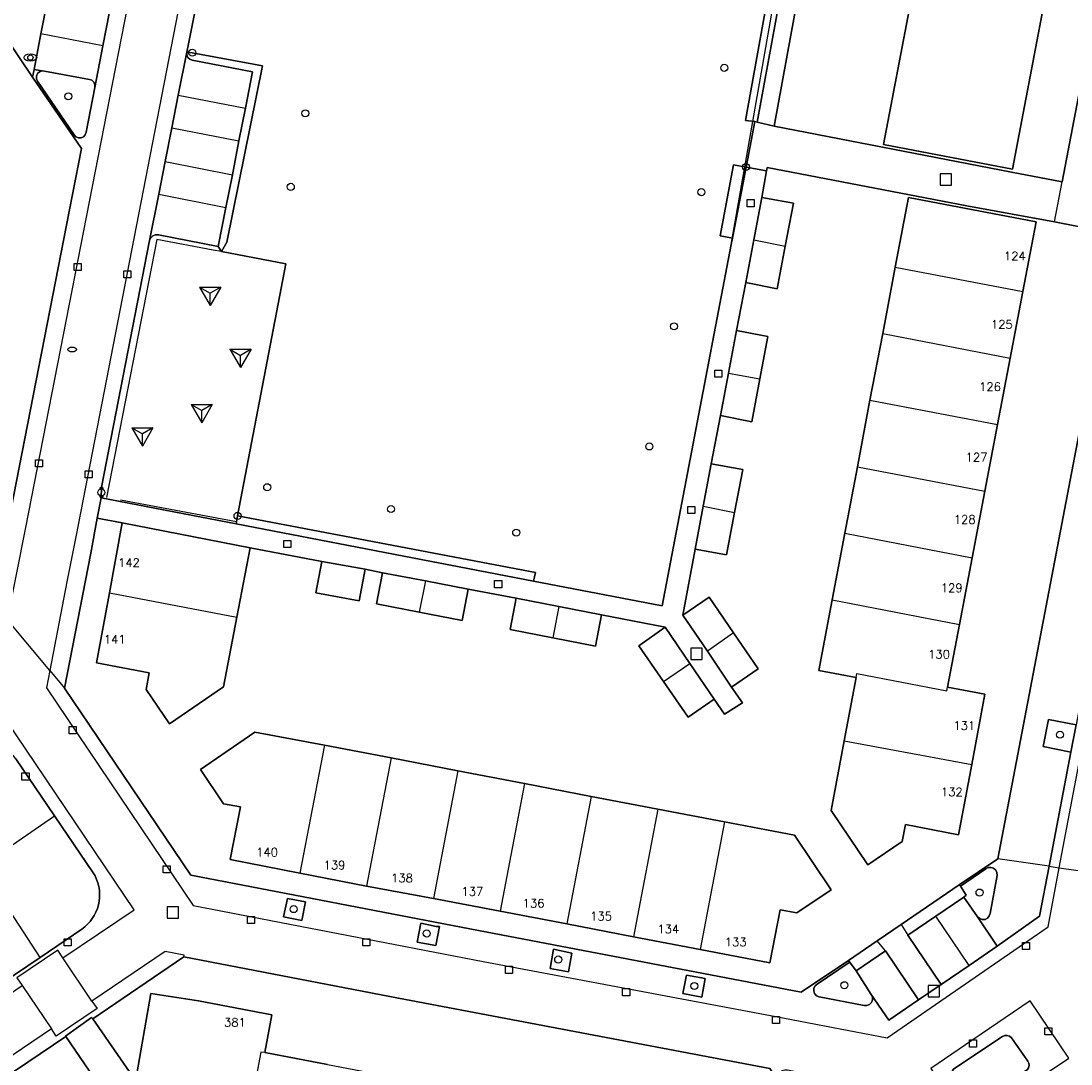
# Model space of a CAD drawing. Header units: metres. Extents: x 108000 to 109000, y 423600 to 424200.
# Tile 68 of 106: x 108739 to 108813, y 423749 to 423822. Entities that reach past the tile are written whole.
import ezdxf

# ---------------------------------------------------------------- set-up
doc = ezdxf.new("R2010")
doc.units = ezdxf.units.M
doc.header["$MEASUREMENT"] = 0
for name, color, linetype in [('afvalbak', 10, 'Continuous'), ('Boomspiegel', 10, 'Continuous'), ('brandkraan _ -put', 10, 'Continuous'), ('Erf', 10, 'Continuous'), ('gesloten verharding', 10, 'Continuous'), ('groenvoorziening', 10, 'Continuous'), ('Hek', 10, 'Continuous'), ('Huisnummers', 10, 'Continuous'), ('inspectie- _rioolput', 10, 'Continuous'), ('kolk', 10, 'Continuous'), ('onverhard', 10, 'Continuous'), ('open verharding', 10, 'Continuous'), ('pand', 10, 'Continuous'), ('Parkeervlak', 10, 'Continuous'), ('rijbaan lokale weg', 10, 'Continuous'), ('speelvoorziening', 10, 'Continuous'), ('vegetatieobject', 10, 'Continuous'), ('Voetgangersgebied', 10, 'Continuous'), ('Voetpad', 10, 'Continuous'), ('waterstandmeter', 10, 'Continuous'), ('Wegmarkering', 10, 'Continuous')]:
    doc.layers.add(name, color=color, linetype=linetype)
doc.styles.get("Standard").update_dxf_attribs({"font": 'txt.shx'})

msp = doc.modelspace()

# ---------------------------------------------------------------- linework, layer by layer
at = {"layer": 'afvalbak', "color": 30, "true_color": 0xf07a00}
msp.add_circle((108744.3, 423789), 0.25, dxfattribs=at)
for centre, start, end in [((108744.3, 423789.25), 345.52249, 194.47751), ((108744.3, 423788.75), 165.52249, 14.47751)]:
    msp.add_arc(centre, 0.125, start, end, dxfattribs=at)
at = {"layer": 'Boomspiegel', "color": 32, "true_color": 0xe17500}
msp.add_lwpolyline([(108813.278, 423772.566), (108811.32, 423772.947), (108810.945, 423771.017), (108812.91, 423770.636), (108813.278, 423772.566)], dxfattribs=at)
at = {"layer": 'brandkraan _ -put', "color": 5}
msp.add_ellipse((108742.234, 423799.114), major_axis=(0.3, 0), ratio=0.583333, dxfattribs=at)
at = {"layer": 'Erf', "color": 52, "true_color": 0xd2d200}
for points in [[(108769.117, 423835.594), (108781.023, 423833.281), (108794.781, 423830.656), (108791.906, 423814.906), (108808.712, 423811.663), (108812.297, 423810.969), (108815.637, 423828.507), (108812.742, 423832.607), (108812.68, 423832.438), (108808.781, 423811.875), (108799.648, 423813.625), (108803.508, 423833.873), (108770.023, 423840.25)], [(108742.889, 423813.334), (108739.429, 423818.395), (108736.443, 423822.764), (108726.898, 423816.312), (108716.906, 423809.625), (108715.07, 423800), (108728.454, 423780.503), (108734.562, 423784.641), (108737.702, 423786.791), (108742.055, 423808.997), (108742.889, 423813.334)], [(108784.078, 423775.625), (108782.344, 423778.156), (108784.203, 423779.469), (108779.688, 423780.344), (108779.273, 423778.125), (108776.242, 423778.719), (108773.219, 423779.313), (108773.641, 423781.531), (108770.25, 423782.156), (108769.828, 423779.938), (108766.789, 423780.531), (108763.758, 423781.125), (108764.195, 423783.312), (108762.969, 423783.562), (108762.539, 423781.344), (108759.477, 423781.906), (108759.898, 423784.125), (108754.828, 423785.094), (108753.891, 423780.188), (108752.953, 423775.25), (108749.117, 423772.625), (108747.461, 423775.063), (108747.688, 423776.25), (108743.961, 423776.938), (108744.867, 423781.906), (108745.781, 423786.844), (108744.003, 423787.181), (108743.543, 423784.714), (108741.687, 423775.163), (108750.627, 423761.928), (108770.992, 423758.005), (108793.82, 423753.645), (108797.174, 423755.89), (108799.193, 423757.272), (108800.896, 423758.432), (108805.008, 423761.235), (108807.746, 423763.079), (108816.182, 423807.278), (108811.752, 423808.147), (108805.54, 423809.274), (108791.414, 423812), (108791.375, 423811.75), (108791.047, 423809.875), (108793.273, 423809.469), (108792.688, 423806.438), (108792.117, 423803.406), (108789.898, 423803.844), (108789.25, 423800.469), (108791.469, 423800.031), (108790.898, 423797.031), (108790.328, 423794), (108788.109, 423794.438), (108787.461, 423791.031), (108789.68, 423790.625), (108789.109, 423787.594), (108788.539, 423784.594), (108786.313, 423785), (108785.438, 423780.312), (108787.313, 423781.594), (108789.039, 423779.063), (108790.781, 423776.531), (108788.891, 423775.219), (108789.672, 423774.125), (108788.383, 423773.312), (108787.672, 423774.375), (108785.82, 423773.094), (108784.078, 423775.625)], [(108797.797, 423790.813), (108798.688, 423795.531), (108799.594, 423800.25), (108800.477, 423804.938), (108801.422, 423809.875), (108810.453, 423808.156), (108809.508, 423803.219), (108808.609, 423798.5), (108807.719, 423793.813), (108806.82, 423789.094), (108805.922, 423784.375), (108805.031, 423779.656), (108804.18, 423775.219), (108806.828, 423774.719), (108805.891, 423769.75), (108804.961, 423764.781), (108801.203, 423765.5), (108800.969, 423764.313), (108798.547, 423762.656), (108795.938, 423766.5), (108796.867, 423771.438), (108797.711, 423775.906), (108795.07, 423776.406), (108796.008, 423781.406), (108796.906, 423786.125), (108797.797, 423790.813)], [(108778.961, 423767.5), (108783.68, 423766.594), (108788.406, 423765.688), (108793.344, 423764.75), (108795.938, 423760.875), (108793.523, 423759.25), (108792.328, 423759.469), (108791.609, 423755.719), (108786.68, 423756.656), (108781.953, 423757.563), (108777.227, 423758.469), (108772.523, 423759.375), (108767.797, 423760.281), (108763.07, 423761.156), (108758.352, 423762.063), (108753.406, 423763.031), (108754.133, 423766.75), (108752.953, 423766.969), (108751.313, 423769.406), (108755.148, 423772.031), (108760.078, 423771.125), (108764.797, 423770.219), (108769.531, 423769.313), (108774.242, 423768.406), (108778.961, 423767.5)], [(108749.353, 423743.585), (108746.742, 423747.469), (108747.792, 423753.551), (108751.172, 423753.031), (108756.367, 423752.031), (108755.867, 423749.375), (108760.297, 423748.531), (108765.023, 423747.625), (108769.727, 423746.719), (108774.453, 423745.844), (108779.172, 423744.938), (108783.57, 423744.094), (108784.078, 423746.719), (108789.32, 423745.719), (108788.531, 423741.594), (108789.742, 423741.375), (108791.397, 423738.865), (108795.884, 423741.901), (108794.658, 423743.749), (108791.596, 423748.25), (108765.325, 423753.224), (108750.14, 423756.141), (108743.686, 423751.762), (108749.353, 423743.585)], [(108744.773, 423746.125), (108741.781, 423750.509), (108735.433, 423746.231)]]:
    msp.add_lwpolyline(points, dxfattribs=at)
at = {"layer": 'gesloten verharding', "color": 255}
msp.add_lwpolyline([(108752.798, 423806.04), (108752.575, 423806.401), (108748.336, 423807.227), (108748.135, 423807.228), (108747.944, 423807.151), (108747.796, 423807.008), (108747.713, 423806.819), (108744.311, 423789.371), (108744.288, 423788.616), (108753.833, 423786.778), (108753.858, 423786.928), (108753.937, 423787.341), (108757.362, 423805.172), (108752.798, 423806.04)], dxfattribs=at)
at = {"layer": 'groenvoorziening', "color": 3}
for p, q in [((108735.768, 423762.545), (108740.984, 423766.124)), ((108739.961, 423756.106), (108735.768, 423762.545))]:
    msp.add_line(p, q, dxfattribs=at)
for points in [[(108752.254, 423829.737), (108750.341, 423820.158), (108750.73, 423820.113), (108755.695, 423819.18), (108753.174, 423806.707), (108752.798, 423806.04), (108757.362, 423805.172), (108753.937, 423787.341), (108775.009, 423783.346), (108774.889, 423782.725), (108783.972, 423780.976), (108788.869, 423806.546), (108788.956, 423807.002), (108788.468, 423807.098), (108788.09, 423807.169), (108789.026, 423812.179), (108789.41, 423812.113), (108789.918, 423812.026), (108790.533, 423815.236)], [(108790.533, 423815.236), (108789.872, 423815.326), (108792.166, 423828.06)], [(108743.833, 423817.651), (108743.833, 423817.848), (108743.756, 423818.028), (108743.613, 423818.164), (108743.467, 423818.224), (108740.284, 423818.81), (108740.103, 423818.826), (108739.921, 423818.765), (108739.779, 423818.636), (108739.701, 423818.46), (108739.701, 423818.269), (108739.779, 423818.093), (108742.374, 423814.301), (108742.502, 423814.162), (108742.676, 423814.086), (108742.866, 423814.088), (108743.039, 423814.167), (108743.164, 423814.31), (108743.22, 423814.491), (108743.833, 423817.651)], [(108740.984, 423766.124), (108738.244, 423770.153), (108738.083, 423770.362), (108737.905, 423770.557), (108737.709, 423770.734), (108737.499, 423770.894), (108737.276, 423771.034), (108737.04, 423771.155), (108736.796, 423771.254), (108736.543, 423771.331), (108736.285, 423771.385), (108736.023, 423771.416), (108735.759, 423771.425), (108735.495, 423771.409), (108735.234, 423771.371), (108734.977, 423771.309), (108734.727, 423771.226), (108734.485, 423771.12), (108734.253, 423770.993), (108731.506, 423769.089)], [(108739.961, 423756.106), (108742.918, 423758.112), (108743.128, 423758.272), (108743.322, 423758.451), (108743.499, 423758.646), (108743.659, 423758.857), (108743.799, 423759.08), (108743.918, 423759.316), (108744.016, 423759.561), (108744.091, 423759.814), (108744.143, 423760.073), (108744.172, 423760.335), (108744.177, 423760.599), (108744.159, 423760.862), (108744.117, 423761.122), (108744.052, 423761.378), (108743.965, 423761.627), (108743.855, 423761.867), (108743.724, 423762.096), (108740.984, 423766.124)], [(108807.685, 423761.91), (108807.676, 423762.108), (108807.589, 423762.286), (108807.44, 423762.416), (108807.251, 423762.477), (108807.054, 423762.459), (108806.879, 423762.365), (108805.092, 423761.146), (108805.497, 423760.519), (108805.342, 423760.375), (108806.307, 423758.98), (108806.452, 423758.848), (108806.637, 423758.783), (108806.833, 423758.797), (108807.008, 423758.887), (108807.132, 423759.039), (108807.185, 423759.219), (108807.685, 423761.91)], [(108757.461, 423760.281), (108757.195, 423758.969), (108758.484, 423758.719), (108758.75, 423760.031), (108757.461, 423760.281)], [(108730.157, 423758.694), (108732.928, 423754.817), (108733.101, 423754.62), (108733.291, 423754.438), (108733.494, 423754.273), (108733.711, 423754.125), (108733.939, 423753.996), (108734.178, 423753.886), (108734.424, 423753.796), (108734.677, 423753.727), (108734.935, 423753.68), (108735.196, 423753.654), (108735.459, 423753.65), (108735.72, 423753.668), (108735.98, 423753.708), (108736.235, 423753.769), (108736.484, 423753.851), (108736.725, 423753.953), (108736.957, 423754.076), (108737.179, 423754.217), (108737.276, 423754.283), (108739.961, 423756.106)], [(108766.906, 423758.531), (108766.648, 423757.188), (108767.969, 423756.938), (108768.227, 423758.281), (108767.992, 423758.281), (108766.906, 423758.531)], [(108776.305, 423756.688), (108776.055, 423755.312), (108777.352, 423755.094), (108777.602, 423756.406), (108776.305, 423756.688)], [(108797.701, 423755.158), (108797.174, 423755.89), (108797.218, 423755.747), (108794.944, 423754.214), (108794.817, 423754.103), (108794.725, 423753.927), (108794.71, 423753.73), (108794.773, 423753.542), (108794.905, 423753.395), (108795.085, 423753.31), (108798.277, 423752.691), (108798.467, 423752.692), (108798.651, 423752.769), (108798.791, 423752.911), (108798.865, 423753.096), (108798.86, 423753.295), (108798.78, 423753.473), (108797.701, 423755.158)], [(108785.448, 423753.54), (108786.78, 423753.287), (108787.031, 423754.605), (108785.699, 423754.858), (108785.448, 423753.54)], [(108806.396, 423745.801), (108809.836, 423748.165), (108809.918, 423748.3), (108809.951, 423748.454), (108809.933, 423748.611), (108809.863, 423748.753), (108808.712, 423750.416), (108808.573, 423750.528), (108808.403, 423750.584), (108808.224, 423750.578), (108808.059, 423750.509), (108804.622, 423748.22), (108804.53, 423748.093), (108804.484, 423747.942), (108804.49, 423747.785), (108804.548, 423747.638), (108805.794, 423745.816), (108805.933, 423745.733), (108806.092, 423745.701), (108806.253, 423745.725), (108806.396, 423745.801)]]:
    msp.add_lwpolyline(points, dxfattribs=at)
at = {"layer": 'Hek', "color": 30}
msp.add_line((108753.858, 423786.928), (108745.643, 423788.454), dxfattribs=at)
for points in [[(108788.869, 423806.546), (108790.396, 423815.255), (108792.638, 423828.039)], [(108752.798, 423806.04), (108752.22, 423806.149), (108748.234, 423806.907), (108744.662, 423788.636)], [(108752.798, 423806.04), (108757.362, 423805.172), (108753.937, 423787.341), (108753.858, 423786.928)]]:
    msp.add_lwpolyline(points, dxfattribs=at)
at = {"layer": 'inspectie- _rioolput', "color": 30}
for p, q in [((108804.446, 423811.536), (108803.646, 423811.536)), ((108803.646, 423811.536), (108803.646, 423810.736)), ((108804.446, 423810.736), (108804.446, 423811.536)), ((108803.646, 423810.736), (108804.446, 423810.736)), ((108786.815, 423777.973), (108786.015, 423777.973)), ((108786.015, 423777.973), (108786.015, 423777.173)), ((108786.815, 423777.173), (108786.815, 423777.973)), ((108786.015, 423777.173), (108786.815, 423777.173)), ((108749.75, 423759.69), (108748.95, 423759.69)), ((108748.95, 423759.69), (108748.95, 423758.89)), ((108749.75, 423758.89), (108749.75, 423759.69)), ((108748.95, 423758.89), (108749.75, 423758.89)), ((108803.604, 423754.125), (108802.804, 423754.125)), ((108802.804, 423754.125), (108802.804, 423753.325)), ((108803.604, 423753.325), (108803.604, 423754.125)), ((108802.804, 423753.325), (108803.604, 423753.325))]:
    msp.add_line(p, q, dxfattribs=at)
at = {"layer": 'kolk', "color": 30, "true_color": 0xf07a00}
for p, q in [((108790, 423809.219), (108790, 423809.719)), ((108790, 423809.719), (108790.5, 423809.719)), ((108790.5, 423809.719), (108790.5, 423809.219)), ((108790.5, 423809.219), (108790, 423809.219)), ((108742.375, 423804.709), (108742.375, 423805.209)), ((108742.375, 423805.209), (108742.875, 423805.209)), ((108742.875, 423804.709), (108742.375, 423804.709)), ((108742.875, 423805.209), (108742.875, 423804.709)), ((108745.888, 423804.186), (108745.888, 423804.686)), ((108745.888, 423804.686), (108746.388, 423804.686)), ((108746.388, 423804.686), (108746.388, 423804.186)), ((108746.388, 423804.186), (108745.888, 423804.186)), ((108787.702, 423797.158), (108787.702, 423797.658)), ((108787.702, 423797.658), (108788.202, 423797.658)), ((108788.202, 423797.158), (108787.702, 423797.158)), ((108788.202, 423797.658), (108788.202, 423797.158)), ((108739.629, 423790.803), (108739.629, 423791.303)), ((108739.629, 423791.303), (108740.129, 423791.303)), ((108740.129, 423791.303), (108740.129, 423790.803)), ((108740.129, 423790.803), (108739.629, 423790.803)), ((108743.144, 423790.038), (108743.144, 423790.538)), ((108743.144, 423790.538), (108743.644, 423790.538)), ((108743.644, 423790.538), (108743.644, 423790.038)), ((108743.644, 423790.038), (108743.144, 423790.038)), ((108785.799, 423787.507), (108785.799, 423788.007)), ((108785.799, 423788.007), (108786.299, 423788.007)), ((108786.299, 423787.507), (108785.799, 423787.507)), ((108786.299, 423788.007), (108786.299, 423787.507)), ((108757.209, 423785.104), (108757.209, 423785.604)), ((108757.209, 423785.604), (108757.709, 423785.604)), ((108757.709, 423785.604), (108757.709, 423785.104)), ((108757.709, 423785.104), (108757.209, 423785.104)), ((108772.127, 423782.26), (108772.127, 423782.76)), ((108772.127, 423782.76), (108772.627, 423782.76)), ((108772.627, 423782.26), (108772.127, 423782.26)), ((108772.627, 423782.76), (108772.627, 423782.26)), ((108742.027, 423771.931), (108742.027, 423772.431)), ((108742.027, 423772.431), (108742.527, 423772.431)), ((108742.527, 423771.931), (108742.027, 423771.931)), ((108742.527, 423772.431), (108742.527, 423771.931)), ((108738.68, 423768.652), (108738.68, 423769.152)), ((108738.68, 423769.152), (108739.18, 423769.152)), ((108739.18, 423769.152), (108739.18, 423768.652)), ((108739.18, 423768.652), (108738.68, 423768.652)), ((108748.661, 423762.094), (108748.661, 423762.594)), ((108748.661, 423762.594), (108749.161, 423762.594)), ((108749.161, 423762.594), (108749.161, 423762.094)), ((108749.161, 423762.094), (108748.661, 423762.094)), ((108754.634, 423758.507), (108754.634, 423759.007)), ((108754.634, 423759.007), (108755.134, 423759.007)), ((108755.134, 423758.507), (108754.634, 423758.507)), ((108755.134, 423759.007), (108755.134, 423758.507)), ((108741.659, 423756.928), (108741.659, 423757.428)), ((108741.659, 423757.428), (108742.159, 423757.428)), ((108742.159, 423757.428), (108742.159, 423756.928)), ((108762.805, 423756.93), (108762.805, 423757.43)), ((108762.805, 423757.43), (108763.305, 423757.43)), ((108763.305, 423757.43), (108763.305, 423756.93)), ((108809.489, 423756.663), (108809.489, 423757.163)), ((108809.489, 423757.163), (108809.989, 423757.163)), ((108809.989, 423757.163), (108809.989, 423756.663)), ((108742.159, 423756.928), (108741.659, 423756.928)), ((108763.305, 423756.93), (108762.805, 423756.93)), ((108809.989, 423756.663), (108809.489, 423756.663)), ((108772.902, 423754.977), (108772.902, 423755.477)), ((108772.902, 423755.477), (108773.402, 423755.477)), ((108773.402, 423755.477), (108773.402, 423754.977)), ((108773.402, 423754.977), (108772.902, 423754.977)), ((108781.187, 423753.394), (108781.187, 423753.894)), ((108781.187, 423753.894), (108781.687, 423753.894)), ((108781.687, 423753.394), (108781.187, 423753.394)), ((108781.687, 423753.894), (108781.687, 423753.394)), ((108791.784, 423751.422), (108791.784, 423751.922)), ((108791.784, 423751.922), (108792.284, 423751.922)), ((108792.284, 423751.922), (108792.284, 423751.422)), ((108792.284, 423751.422), (108791.784, 423751.422)), ((108811.054, 423750.619), (108811.054, 423751.119)), ((108811.054, 423751.119), (108811.554, 423751.119)), ((108811.554, 423751.119), (108811.554, 423750.619)), ((108805.721, 423749.764), (108805.721, 423750.264)), ((108805.721, 423750.264), (108806.221, 423750.264)), ((108806.221, 423750.264), (108806.221, 423749.764)), ((108811.554, 423750.619), (108811.054, 423750.619)), ((108806.221, 423749.764), (108805.721, 423749.764))]:
    msp.add_line(p, q, dxfattribs=at)
at = {"layer": 'onverhard', "color": 255}
for points in [[(108793.042, 423827.966), (108792.638, 423828.039), (108792.166, 423828.06), (108789.872, 423815.326), (108790.533, 423815.236), (108790.71, 423815.193), (108793.042, 423827.966)], [(108750.73, 423820.113), (108750.341, 423820.158), (108750.341, 423819.964), (108750.419, 423819.786), (108750.562, 423819.653), (108750.715, 423819.592), (108754.994, 423818.764), (108754.49, 423816.187), (108754.036, 423813.868), (108753.569, 423811.479), (108753.116, 423809.164), (108752.575, 423806.401), (108752.798, 423806.04), (108753.174, 423806.707), (108755.695, 423819.18), (108750.73, 423820.113)], [(108789.918, 423812.026), (108789.41, 423812.113), (108789.026, 423812.179), (108788.09, 423807.169), (108788.468, 423807.098), (108788.956, 423807.002), (108789.918, 423812.026)], [(108753.937, 423787.341), (108753.858, 423786.928), (108753.833, 423786.778), (108774.889, 423782.725), (108775.009, 423783.346), (108753.937, 423787.341)], [(108813.278, 423772.566), (108811.32, 423772.947), (108810.945, 423771.017), (108812.91, 423770.636), (108813.278, 423772.566)]]:
    msp.add_lwpolyline(points, dxfattribs=at)
at = {"layer": 'open verharding', "color": 255}
for points in [[(108760.865, 423837.197), (108760.524, 423837.261), (108760.274, 423835.928), (108762.603, 423835.48), (108769.901, 423834.076), (108770.733, 423833.916), (108774.225, 423833.244), (108774.776, 423833.138), (108783.934, 423831.376), (108784.473, 423831.273), (108793.334, 423829.568), (108793.042, 423827.966), (108790.71, 423815.193), (108791.906, 423814.906), (108794.781, 423830.656), (108781.023, 423833.281), (108769.117, 423835.594), (108760.865, 423837.197)], [(108753.833, 423786.778), (108744.288, 423788.616), (108744.003, 423787.181), (108745.781, 423786.844), (108754.828, 423785.094), (108759.898, 423784.125), (108762.969, 423783.562), (108764.195, 423783.312), (108767.227, 423782.75), (108770.25, 423782.156), (108773.641, 423781.531), (108776.672, 423780.938), (108779.688, 423780.344), (108784.203, 423779.469), (108785.938, 423776.906), (108787.672, 423774.375), (108788.383, 423773.312), (108789.672, 423774.125), (108788.891, 423775.219), (108787.182, 423777.777), (108785.438, 423780.312), (108786.313, 423785), (108786.891, 423788.031), (108787.461, 423791.031), (108788.109, 423794.438), (108788.68, 423797.438), (108789.25, 423800.469), (108789.898, 423803.844), (108790.469, 423806.875), (108791.047, 423809.875), (108791.375, 423811.75), (108789.918, 423812.026), (108788.956, 423807.002), (108788.869, 423806.546), (108783.972, 423780.976), (108774.889, 423782.725), (108753.833, 423786.778)]]:
    msp.add_lwpolyline(points, dxfattribs=at)
at = {"layer": 'pand', "color": 1}
for p, q in [((108790.469, 423806.875), (108792.688, 423806.438)), ((108800.477, 423804.938), (108799.594, 423800.25)), ((108800.477, 423804.938), (108809.508, 423803.219)), ((108808.609, 423798.5), (108809.508, 423803.219)), ((108799.594, 423800.25), (108798.688, 423795.531)), ((108799.594, 423800.25), (108808.609, 423798.5)), ((108807.719, 423793.813), (108808.609, 423798.5)), ((108788.68, 423797.438), (108790.898, 423797.031)), ((108798.688, 423795.531), (108797.797, 423790.813)), ((108798.688, 423795.531), (108807.719, 423793.813)), ((108806.82, 423789.094), (108807.719, 423793.813)), ((108797.797, 423790.813), (108796.906, 423786.125)), ((108797.797, 423790.813), (108806.82, 423789.094)), ((108805.922, 423784.375), (108806.82, 423789.094)), ((108786.891, 423788.031), (108789.109, 423787.594)), ((108796.906, 423786.125), (108796.008, 423781.406)), ((108796.906, 423786.125), (108805.922, 423784.375)), ((108805.031, 423779.656), (108805.922, 423784.375)), ((108767.227, 423782.75), (108766.789, 423780.531)), ((108744.867, 423781.906), (108753.891, 423780.188)), ((108776.672, 423780.938), (108776.242, 423778.719)), ((108796.008, 423781.406), (108805.031, 423779.656)), ((108804.18, 423775.219), (108805.031, 423779.656)), ((108789.039, 423779.063), (108787.182, 423777.777)), ((108784.078, 423775.625), (108785.938, 423776.906)), ((108797.711, 423775.906), (108796.867, 423771.438)), ((108760.078, 423771.125), (108758.352, 423762.063)), ((108764.797, 423770.219), (108760.078, 423771.125)), ((108796.867, 423771.438), (108805.891, 423769.75)), ((108764.797, 423770.219), (108763.07, 423761.156)), ((108769.531, 423769.313), (108764.797, 423770.219)), ((108769.531, 423769.313), (108767.797, 423760.281)), ((108774.242, 423768.406), (108769.531, 423769.313)), ((108774.242, 423768.406), (108772.523, 423759.375)), ((108778.961, 423767.5), (108774.242, 423768.406)), ((108778.961, 423767.5), (108777.227, 423758.469)), ((108783.68, 423766.594), (108778.961, 423767.5)), ((108783.68, 423766.594), (108781.953, 423757.563)), ((108788.406, 423765.688), (108783.68, 423766.594)), ((108788.406, 423765.688), (108786.68, 423756.656)), ((108758.352, 423762.063), (108763.07, 423761.156)), ((108763.07, 423761.156), (108767.797, 423760.281)), ((108767.797, 423760.281), (108772.523, 423759.375)), ((108772.523, 423759.375), (108777.227, 423758.469)), ((108777.227, 423758.469), (108781.953, 423757.563)), ((108781.953, 423757.563), (108786.68, 423756.656)), ((108760.297, 423748.531), (108755.867, 423749.375))]:
    msp.add_line(p, q, dxfattribs=at)
for points in [[(108810.969, 423837.906), (108807.758, 423838.5), (108808.477, 423842.312), (108804.438, 423843.125), (108783.953, 423847), (108784.727, 423851.125), (108764.258, 423855.031), (108761.75, 423841.813), (108770.023, 423840.25), (108803.508, 423833.873), (108799.648, 423813.625), (108808.781, 423811.875), (108812.68, 423832.438), (108810.039, 423832.906), (108810.969, 423837.906)], [(108792.688, 423806.438), (108793.273, 423809.469), (108791.047, 423809.875), (108790.469, 423806.875)], [(108809.508, 423803.219), (108810.453, 423808.156), (108801.422, 423809.875), (108800.477, 423804.938)], [(108790.469, 423806.875), (108789.898, 423803.844), (108792.117, 423803.406), (108792.688, 423806.438)], [(108790.898, 423797.031), (108791.469, 423800.031), (108789.25, 423800.469), (108788.68, 423797.438)], [(108788.68, 423797.438), (108788.109, 423794.438), (108790.328, 423794), (108790.898, 423797.031)], [(108789.109, 423787.594), (108789.68, 423790.625), (108787.461, 423791.031), (108786.891, 423788.031)], [(108786.891, 423788.031), (108786.313, 423785), (108788.539, 423784.594), (108789.109, 423787.594)], [(108753.891, 423780.188), (108754.828, 423785.094), (108745.781, 423786.844), (108744.867, 423781.906)], [(108762.969, 423783.562), (108759.898, 423784.125), (108759.477, 423781.906), (108762.539, 423781.344), (108762.969, 423783.562)], [(108767.227, 423782.75), (108764.195, 423783.312), (108763.758, 423781.125), (108766.789, 423780.531)], [(108766.789, 423780.531), (108769.828, 423779.938), (108770.25, 423782.156), (108767.227, 423782.75)], [(108744.867, 423781.906), (108743.961, 423776.938), (108747.688, 423776.25), (108747.461, 423775.063), (108749.117, 423772.625), (108752.953, 423775.25), (108753.891, 423780.188)], [(108776.672, 423780.938), (108773.641, 423781.531), (108773.219, 423779.313), (108776.242, 423778.719)], [(108789.039, 423779.063), (108787.313, 423781.594), (108785.438, 423780.312), (108787.182, 423777.777)], [(108776.242, 423778.719), (108779.273, 423778.125), (108779.688, 423780.344), (108776.672, 423780.938)], [(108796.008, 423781.406), (108795.07, 423776.406), (108797.711, 423775.906)], [(108785.938, 423776.906), (108784.203, 423779.469), (108782.344, 423778.156), (108784.078, 423775.625)], [(108787.182, 423777.777), (108788.891, 423775.219), (108790.781, 423776.531), (108789.039, 423779.063)], [(108784.078, 423775.625), (108785.82, 423773.094), (108787.672, 423774.375), (108785.938, 423776.906)], [(108797.711, 423775.906), (108797.758, 423776.188), (108804.133, 423774.969), (108804.18, 423775.219)], [(108805.891, 423769.75), (108806.828, 423774.719), (108804.18, 423775.219)], [(108760.078, 423771.125), (108755.148, 423772.031), (108751.313, 423769.406), (108752.953, 423766.969), (108754.133, 423766.75), (108753.406, 423763.031), (108758.352, 423762.063)], [(108796.867, 423771.438), (108795.938, 423766.5), (108798.547, 423762.656), (108800.969, 423764.313), (108801.203, 423765.5), (108804.961, 423764.781), (108805.891, 423769.75)], [(108786.68, 423756.656), (108791.609, 423755.719), (108792.328, 423759.469), (108793.523, 423759.25), (108795.938, 423760.875), (108793.344, 423764.75), (108788.406, 423765.688)], [(108755.867, 423749.375), (108756.367, 423752.031), (108751.172, 423753.031), (108747.792, 423753.551), (108746.742, 423747.469), (108749.353, 423743.585), (108754.039, 423742.688)], [(108755.867, 423749.375), (108755.594, 423749.406), (108754.32, 423742.625), (108754.039, 423742.688)]]:
    msp.add_lwpolyline(points, dxfattribs=at)
at = {"layer": 'Parkeervlak', "color": 255}
for points in [[(108744.884, 423822.998), (108745.365, 423825.449), (108740.974, 423826.288), (108740.498, 423823.856), (108740.027, 423821.45), (108739.535, 423818.937), (108740.103, 423818.826), (108740.284, 423818.81), (108743.467, 423818.224), (108743.613, 423818.164), (108743.756, 423818.028), (108743.833, 423817.848), (108743.833, 423817.651), (108744.411, 423820.593), (108744.884, 423822.998)], [(108754.036, 423813.868), (108754.49, 423816.187), (108754.994, 423818.764), (108750.715, 423819.592), (108750.562, 423819.653), (108750.419, 423819.786), (108750.341, 423819.964), (108750.341, 423820.158), (108749.742, 423817.117), (108749.285, 423814.797), (108748.814, 423812.41), (108748.358, 423810.095), (108747.713, 423806.819), (108747.796, 423807.008), (108747.944, 423807.151), (108748.135, 423807.228), (108748.336, 423807.227), (108752.575, 423806.401), (108753.116, 423809.164), (108753.569, 423811.479), (108754.036, 423813.868)], [(108806.307, 423758.98), (108805.342, 423760.375), (108803.349, 423759.026), (108801.367, 423757.685), (108803.728, 423754.19), (108805.706, 423755.543), (108807.684, 423756.896), (108806.307, 423758.98)], [(108799.776, 423756.58), (108797.701, 423755.158), (108798.78, 423753.473), (108800.027, 423751.653), (108802.122, 423753.1), (108799.776, 423756.58)]]:
    msp.add_lwpolyline(points, dxfattribs=at)
at = {"layer": 'rijbaan lokale weg', "color": 255}
for p, q in [((108740.654, 423776.399), (108737.664, 423779.978)), ((108740.654, 423776.399), (108741.687, 423775.163)), ((108811.366, 423762.554), (108812.087, 423762.45)), ((108812.087, 423762.45), (108815.665, 423761.932)), ((108743.636, 423753.011), (108741.567, 423756.086)), ((108738.687, 423754.121), (108740.76, 423751.042))]:
    msp.add_line(p, q, dxfattribs=at)
for points in [[(108746.422, 423830.885), (108745.643, 423826.926), (108745.365, 423825.449), (108744.884, 423822.998), (108744.411, 423820.593), (108743.833, 423817.651), (108743.22, 423814.491), (108743.164, 423814.31), (108743.039, 423814.167), (108742.866, 423814.088), (108742.676, 423814.086), (108742.502, 423814.162), (108742.374, 423814.301), (108739.779, 423818.093), (108739.701, 423818.269), (108739.701, 423818.46), (108739.779, 423818.636), (108739.921, 423818.765), (108740.103, 423818.826), (108739.535, 423818.937), (108739.429, 423818.395), (108742.889, 423813.334), (108742.055, 423808.997), (108737.702, 423786.791)], [(108741.687, 423775.163), (108743.543, 423784.714), (108744.003, 423787.181), (108744.288, 423788.616), (108744.311, 423789.371), (108747.713, 423806.819), (108748.358, 423810.095), (108748.814, 423812.41), (108749.285, 423814.797), (108749.742, 423817.117), (108750.341, 423820.158), (108752.254, 423829.737)], [(108737.664, 423779.978), (108738.957, 423786.522), (108746.556, 423825.393)], [(108750.051, 423824.705), (108742.51, 423785.972), (108741.858, 423782.675), (108740.654, 423776.399)], [(108819.501, 423804.895), (108819.434, 423804.783), (108818.903, 423801.966), (108818.508, 423800.008), (108817.135, 423792.807), (108816.759, 423790.821), (108815.399, 423783.646), (108815.006, 423781.692), (108813.278, 423772.566), (108812.91, 423770.636), (108811.366, 423762.554)], [(108812.087, 423762.45), (108816.05, 423783.26), (108820.174, 423804.766)], [(108740.654, 423776.399), (108740.421, 423775.184), (108750.796, 423759.775), (108771.308, 423755.825), (108792.034, 423751.922), (108799.9, 423750.411), (108811.292, 423758.274), (108812.087, 423762.45)], [(108811.366, 423762.554), (108810.691, 423759.018), (108807.684, 423756.896), (108805.706, 423755.543), (108803.728, 423754.19), (108802.122, 423753.1), (108800.027, 423751.653), (108798.78, 423753.473), (108798.86, 423753.295), (108798.865, 423753.096), (108798.791, 423752.911), (108798.651, 423752.769), (108798.467, 423752.692), (108798.277, 423752.691), (108795.085, 423753.31), (108794.905, 423753.395), (108794.773, 423753.542), (108794.71, 423753.73), (108794.725, 423753.927), (108794.817, 423754.103), (108794.944, 423754.214), (108797.218, 423755.747), (108797.174, 423755.89), (108793.82, 423753.645), (108770.992, 423758.005), (108750.627, 423761.928), (108741.687, 423775.163)], [(108741.567, 423756.086), (108746.614, 423759.48), (108736.822, 423773.952), (108724.284, 423765.243), (108734.404, 423751.201), (108738.687, 423754.121)], [(108738.244, 423770.153), (108740.984, 423766.124), (108743.724, 423762.096), (108743.855, 423761.867), (108743.965, 423761.627), (108744.052, 423761.378), (108744.117, 423761.122), (108744.159, 423760.862), (108744.177, 423760.599), (108744.172, 423760.335), (108744.143, 423760.073), (108744.091, 423759.814), (108744.016, 423759.561), (108743.918, 423759.316), (108743.799, 423759.08), (108743.659, 423758.857), (108743.499, 423758.646), (108743.322, 423758.451), (108743.128, 423758.272), (108742.918, 423758.112), (108739.961, 423756.106), (108737.276, 423754.283)], [(108757.461, 423760.281), (108758.75, 423760.031), (108758.484, 423758.719), (108757.195, 423758.969), (108757.461, 423760.281)], [(108766.906, 423758.531), (108767.992, 423758.281), (108768.227, 423758.281), (108767.969, 423756.938), (108766.648, 423757.188), (108766.906, 423758.531)], [(108741.567, 423756.086), (108741.212, 423756.614), (108738.32, 423754.667), (108738.687, 423754.121)], [(108750.14, 423756.141), (108750.157, 423756.266), (108748.824, 423756.521), (108743.636, 423753.011)], [(108776.305, 423756.688), (108777.602, 423756.406), (108777.352, 423755.094), (108776.055, 423755.312), (108776.305, 423756.688)], [(108735.433, 423746.231), (108741.781, 423750.509), (108741.762, 423750.537), (108743.603, 423751.86), (108743.686, 423751.762), (108750.14, 423756.141)], [(108750.14, 423756.141), (108765.325, 423753.224), (108791.596, 423748.25), (108794.658, 423743.749), (108792.309, 423747.394), (108792.236, 423747.583), (108792.242, 423747.781), (108792.325, 423747.961), (108792.472, 423748.094), (108792.66, 423748.158), (108792.847, 423748.147), (108798.304, 423747.046)], [(108785.448, 423753.54), (108785.699, 423754.858), (108787.031, 423754.605), (108786.78, 423753.287), (108785.448, 423753.54)], [(108743.636, 423753.011), (108743.992, 423752.482), (108741.1, 423750.536), (108740.76, 423751.042)], [(108805.717, 423744.227), (108812.766, 423748.979), (108810.028, 423753.034), (108805.971, 423750.264), (108803.004, 423748.251), (108805.717, 423744.227)], [(108740.76, 423751.042), (108736.646, 423748.271), (108734.532, 423746.847)], [(108806.396, 423745.801), (108806.253, 423745.725), (108806.092, 423745.701), (108805.933, 423745.733), (108805.794, 423745.816), (108804.548, 423747.638), (108804.49, 423747.785), (108804.484, 423747.942), (108804.53, 423748.093), (108804.622, 423748.22), (108808.059, 423750.509), (108808.224, 423750.578), (108808.403, 423750.584), (108808.573, 423750.528), (108808.712, 423750.416), (108809.863, 423748.753), (108809.933, 423748.611), (108809.951, 423748.454), (108809.918, 423748.3), (108809.836, 423748.165), (108806.396, 423745.801)]]:
    msp.add_lwpolyline(points, dxfattribs=at)
at = {"layer": 'speelvoorziening', "color": 30, "true_color": 0xf07a00}
for p, q in [((108751.25, 423803.532), (108752.75, 423803.532)), ((108751.25, 423803.532), (108752, 423803.1)), ((108751.25, 423803.532), (108752, 423802.233)), ((108752.75, 423803.532), (108752, 423802.233)), ((108752.75, 423803.532), (108752, 423803.099)), ((108752, 423802.233), (108752, 423803.1)), ((108753.4, 423799.132), (108754.9, 423799.132)), ((108753.4, 423799.132), (108754.15, 423798.7)), ((108753.4, 423799.132), (108754.15, 423797.833)), ((108754.9, 423799.132), (108754.15, 423797.833)), ((108754.9, 423799.132), (108754.15, 423798.699)), ((108754.15, 423797.833), (108754.15, 423798.7)), ((108750.65, 423795.232), (108752.15, 423795.232)), ((108750.65, 423795.232), (108751.4, 423794.8)), ((108750.65, 423795.232), (108751.4, 423793.933)), ((108752.15, 423795.232), (108751.4, 423793.933)), ((108752.15, 423795.232), (108751.4, 423794.799)), ((108751.4, 423793.933), (108751.4, 423794.8)), ((108746.45, 423793.582), (108747.95, 423793.582)), ((108746.45, 423793.582), (108747.2, 423793.15)), ((108746.45, 423793.582), (108747.2, 423792.283)), ((108747.95, 423793.582), (108747.2, 423792.283)), ((108747.95, 423793.582), (108747.2, 423793.149)), ((108747.2, 423792.283), (108747.2, 423793.15))]:
    msp.add_line(p, q, dxfattribs=at)
at = {"layer": 'vegetatieobject', "color": 3}
for centre in [(108750.73, 423820.113), (108750.73, 423820.113), (108788.379, 423819.045), (108741.962, 423817.027), (108758.731, 423815.827), (108789.918, 423812.026), (108757.701, 423810.622), (108786.759, 423810.249), (108784.826, 423800.752), (108783.074, 423792.255), (108756.037, 423789.369), (108753.937, 423787.341), (108753.937, 423787.341), (108764.795, 423787.826), (108773.658, 423786.159), (108812.133, 423771.859), (108806.444, 423760.694), (108757.906, 423759.522), (108767.322, 423757.797), (108776.628, 423755.955), (108786.262, 423754.082), (108796.879, 423754.138)]:
    msp.add_circle(centre, 0.25, dxfattribs=at)
at = {"layer": 'Voetgangersgebied', "color": 255}
msp.add_lwpolyline([(108749.353, 423743.585), (108743.686, 423751.762), (108743.603, 423751.86), (108741.762, 423750.537), (108741.781, 423750.509), (108744.773, 423746.125)], dxfattribs=at)
at = {"layer": 'Voetpad', "color": 255}
for p, q in [((108811.752, 423808.147), (108812.297, 423810.969)), ((108807.746, 423763.079), (108805.008, 423761.235)), ((108811.366, 423762.554), (108807.746, 423763.079)), ((108805.008, 423761.235), (108800.896, 423758.432)), ((108805.092, 423761.146), (108805.008, 423761.235)), ((108800.896, 423758.432), (108799.193, 423757.272)), ((108800.896, 423758.432), (108801.367, 423757.685)), ((108799.776, 423756.58), (108799.193, 423757.272))]:
    msp.add_line(p, q, dxfattribs=at)
for points in [[(108758.608, 423834.433), (108760.16, 423835.552), (108760.274, 423835.928), (108760.524, 423837.261), (108763.865, 423855.105), (108764.258, 423855.031), (108784.727, 423851.125), (108783.953, 423847), (108804.438, 423843.125), (108808.477, 423842.312), (108807.758, 423838.5), (108810.969, 423837.906), (108811.232, 423837.859), (108811.207, 423837.719), (108810.369, 423833.055), (108812.742, 423832.607), (108815.637, 423828.507), (108812.297, 423810.969)], [(108741.73, 423827.667), (108742.479, 423831.636), (108740.995, 423831.917), (108740.14, 423827.489), (108737.59, 423827.973), (108735.192, 423828.429), (108732.766, 423828.89), (108732.075, 423829.153), (108735.039, 423824.818), (108736.443, 423822.764), (108739.429, 423818.395), (108739.535, 423818.937), (108740.027, 423821.45), (108740.498, 423823.856), (108740.974, 423826.288)], [(108812.297, 423810.969), (108808.712, 423811.663), (108791.906, 423814.906), (108790.71, 423815.193), (108790.533, 423815.236), (108789.918, 423812.026), (108791.375, 423811.75), (108791.414, 423812), (108805.54, 423809.274), (108811.752, 423808.147)], [(108811.752, 423808.147), (108816.182, 423807.278), (108807.746, 423763.079)], [(108811.366, 423762.554), (108812.91, 423770.636), (108810.945, 423771.017), (108811.32, 423772.947), (108813.278, 423772.566)], [(108805.092, 423761.146), (108806.879, 423762.365), (108807.054, 423762.459), (108807.251, 423762.477), (108807.44, 423762.416), (108807.589, 423762.286), (108807.676, 423762.108), (108807.685, 423761.91), (108807.185, 423759.219), (108807.132, 423759.039), (108807.008, 423758.887), (108806.833, 423758.797), (108806.637, 423758.783), (108806.452, 423758.848), (108806.307, 423758.98), (108807.684, 423756.896), (108810.691, 423759.018), (108811.366, 423762.554)], [(108801.367, 423757.685), (108803.349, 423759.026), (108805.342, 423760.375), (108805.497, 423760.519), (108805.092, 423761.146)], [(108799.776, 423756.58), (108802.122, 423753.1), (108803.728, 423754.19), (108801.367, 423757.685)], [(108799.193, 423757.272), (108797.174, 423755.89), (108797.701, 423755.158), (108799.776, 423756.58)]]:
    msp.add_lwpolyline(points, dxfattribs=at)
at = {"layer": 'waterstandmeter', "color": 2}
msp.add_circle((108739.28, 423819.77), 0.188, dxfattribs=at)
msp.add_ellipse((108739.28, 423819.77), major_axis=(0.45, 0), ratio=0.583333, dxfattribs=at)
at = {"layer": 'Wegmarkering', "color": 255}
for p, q in [((108744.411, 423820.593), (108740.027, 423821.45)), ((108749.742, 423817.117), (108754.49, 423816.187)), ((108749.285, 423814.797), (108754.036, 423813.868)), ((108748.814, 423812.41), (108753.569, 423811.479)), ((108748.358, 423810.095), (108753.116, 423809.164)), ((108805.706, 423755.543), (108803.349, 423759.026))]:
    msp.add_line(p, q, dxfattribs=at)

# ---------------------------------------------------------------- texts
at = {"layer": 'Huisnummers', "color": 255}
for s, p in [('124', (108808.171, 423805.429)), ('125', (108807.25, 423800.59)), ('126', (108806.409, 423796.183)), ('127', (108805.458, 423791.194)), ('128', (108804.621, 423786.791)), ('142', (108745.477, 423783.733)), ('129', (108803.698, 423781.951)), ('141', (108744.474, 423778.311)), ('130', (108802.803, 423777.251)), ('131', (108804.589, 423772.207)), ('132', (108803.712, 423767.513)), ('140', (108755.256, 423763.25)), ('139', (108760.028, 423762.335)), ('138', (108764.796, 423761.421)), ('137', (108769.777, 423760.465)), ('136', (108774.112, 423759.635)), ('135', (108778.88, 423758.721)), ('134', (108783.646, 423757.808)), ('133', (108788.414, 423756.893)), ('381', (108752.975, 423751.211))]:
    msp.add_text(s, height=0.6, dxfattribs=at).set_placement(p)

doc.saveas('drawing.dxf')
